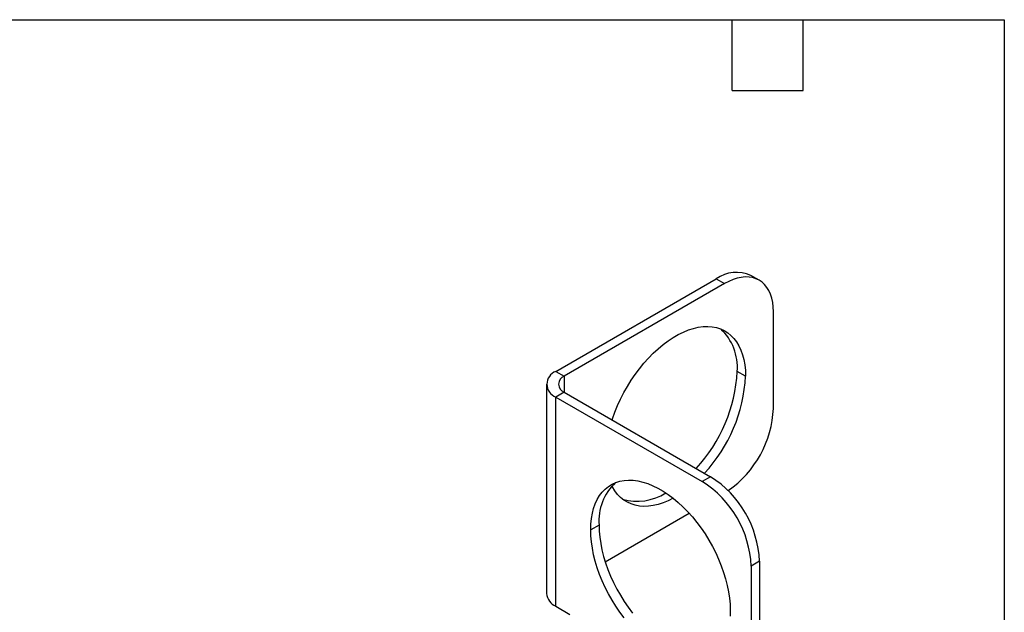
# Model space of a CAD drawing. Header units: millimetres. Extents: x 6 to 273, y 6 to 210.
# Tile 16 of 16: x 167 to 273, y 146 to 210. Entities that reach past the tile are written whole.
import ezdxf

# ---------------------------------------------------------------- set-up
doc = ezdxf.new("R2010")
doc.units = ezdxf.units.MM
doc.layers.add('TEXT', color=140, linetype='Continuous', lineweight=25)

msp = doc.modelspace()

# ---------------------------------------------------------------- linework, layer by layer
for p, q in [((224.940087, 171.787547), (242.152245, 181.723914)), ((242.152245, 181.723914), (243.046678, 181.207568)), ((246.750544, 181.574341), (245.85611, 182.090686)), ((243.046678, 181.207568), (225.834521, 171.271201)), ((248.285161, 167.812405), (248.285161, 178.182474)), ((224.940087, 171.787547), (225.834521, 171.271201)), ((225.834521, 171.271201), (225.834521, 169.543138)), ((245.291742, 171.269376), (244.397309, 171.785721)), ((223.949643, 170.407169), (223.949643, 147.938688)), ((225.834521, 169.543138), (224.940087, 169.026792)), ((224.940087, 146.558311), (224.940087, 169.026792)), ((224.940087, 169.026792), (240.655535, 159.954457)), ((225.834521, 169.543138), (241.549969, 160.470802)), ((241.549969, 160.470802), (240.655535, 159.954457)), ((230.239351, 151.345575), (239.246191, 156.545112)), ((229.576294, 155.284645), (228.68186, 154.768299)), ((246.788452, 151.397484), (245.894018, 150.881139)), ((246.788452, 151.397484), (246.788452, 109.917211)), ((245.894018, 150.881139), (245.894018, 109.400865)), ((224.940087, 146.558311), (226.436796, 145.694279))]:
    msp.add_line(p, q)
at = {"flags": 128}
for points in [[(248.285161, 178.182474), (248.265227, 178.698189), (248.205577, 179.186964), (248.106664, 179.645079), (247.969242, 180.069048), (247.794356, 180.455643), (247.583337, 180.801923), (247.337792, 181.105252), (247.059589, 181.363321), (246.750845, 181.574167), (246.41391, 181.736185), (246.051348, 181.848141), (245.66592, 181.909184), (245.260557, 181.91885), (244.838345, 181.877064), (244.402497, 181.784144), (243.956331, 181.640799), (243.503242, 181.448118), (243.046678, 181.207568)], [(230.987744, 166.568245), (231.032231, 166.705573), (231.282173, 167.411237), (231.566934, 168.114437), (231.884994, 168.811419), (232.234658, 169.498466), (232.614059, 170.171912), (233.021172, 170.828163), (233.453827, 171.463718), (233.909714, 172.075186), (234.386401, 172.659305), (234.881345, 173.212959), (235.391905, 173.733192), (235.915357, 174.21723), (236.448908, 174.66249), (236.989711, 175.066597), (237.534881, 175.427393), (238.08151, 175.742955), (238.62668, 176.011599), (239.167483, 176.231891), (239.701034, 176.402655), (240.224486, 176.522982), (240.735046, 176.592228), (241.22999, 176.610025), (241.706677, 176.576277), (242.162564, 176.491165), (242.595218, 176.355142), (243.002332, 176.168934), (243.381733, 175.933535), (243.731396, 175.650202), (244.049457, 175.320444), (244.334218, 174.946022), (244.58416, 174.528934), (244.797949, 174.071405), (244.974444, 173.575876), (245.112705, 173.044991), (245.211993, 172.481582), (245.271778, 171.888656), (245.291742, 171.269376)], [(228.68186, 154.768299), (228.701824, 155.38758), (228.76161, 155.980506), (228.860898, 156.543915), (228.999158, 157.0748), (229.175654, 157.570329), (229.389443, 158.027858), (229.639385, 158.444946), (229.924146, 158.819368), (230.242206, 159.149125), (230.59187, 159.432459), (230.971271, 159.667858), (231.378384, 159.854065), (231.811039, 159.990088), (232.266926, 160.075201), (232.743613, 160.108948), (233.238557, 160.091152), (233.749117, 160.021905), (234.272568, 159.901579), (234.806119, 159.730814), (235.346923, 159.510522), (235.892093, 159.241879), (236.438721, 158.926317), (236.983892, 158.56552), (237.524695, 158.161414), (238.058246, 157.716154), (238.581698, 157.232116), (239.092258, 156.711882), (239.587202, 156.158229), (240.063889, 155.57411), (240.519776, 154.962641), (240.95243, 154.327086), (241.359544, 153.670835), (241.738945, 152.99739), (242.088608, 152.310343), (242.406669, 151.61336), (242.69143, 150.910161), (242.941371, 150.204496), (243.15516, 149.500132), (243.331656, 148.800825), (243.469917, 148.110308), (243.569205, 147.432263), (243.62899, 146.77031), (243.648954, 146.12798)], [(237.53328, 158.15462), (236.989711, 157.886833), (236.448908, 157.666542), (235.915357, 157.495777), (235.391905, 157.37545), (234.881345, 157.306204), (234.386401, 157.288407), (233.909714, 157.322155), (233.453827, 157.407268), (233.021172, 157.54329), (232.614059, 157.729498), (232.234658, 157.964897), (231.884994, 158.248231), (231.566934, 158.577988), (231.282173, 158.95241), (231.032231, 159.369498), (230.966197, 159.498647)], [(229.576294, 155.284645), (229.596258, 154.642314), (229.656043, 153.980361), (229.755331, 153.302317), (229.893592, 152.6118), (230.070087, 151.912493), (230.283876, 151.208129), (230.533818, 150.502464), (230.818579, 149.799265), (231.13664, 149.102282), (231.486303, 148.415235), (231.865704, 147.74179), (232.272818, 147.085539), (232.705472, 146.449983), (233.161359, 145.838515)], [(232.266926, 145.32217), (231.811039, 145.933638), (231.378384, 146.569193), (230.971271, 147.225444), (230.59187, 147.89889), (230.242206, 148.585937), (229.924146, 149.282919), (229.639385, 149.986119), (229.389443, 150.691783), (229.175654, 151.396148), (228.999158, 152.095454), (228.860898, 152.785972), (228.76161, 153.464016), (228.701824, 154.125969), (228.68186, 154.768299)], [(243.648954, 146.12798), (243.62899, 145.5087)]]:
    msp.add_lwpolyline(points, dxfattribs=at)
for centre, radius, start, end in [((244.325786, 178.659523), 3.756964, 65.96277268, 125.34768575), ((238.793655, 172.234273), 5.621577, 355.42344578, 46.92014522), ((225.463986, 170.407169), 1.476453, 110.7834208, 249.2165792), ((226.171611, 170.407169), 0.927459, 111.31255189, 248.68744811), ((227.945359, 172.600108), 16.472093, 317.01195255, 357.16611798), ((228.839793, 172.083763), 16.472093, 317.01195255, 357.16611798), ((236.857419, 168.339818), 11.439906, 305.0882249, 357.35756428), ((235.179947, 155.733196), 5.621577, 133.07985478, 184.57655422), ((234.564013, 150.388636), 11.340704, 2.4890161, 57.51098404), ((235.458447, 150.904982), 11.340704, 2.4890161, 57.51098404), ((233.701928, 163.490957), 5.65161, 253.41417956, 302.58467406), ((225.649278, 148.112686), 1.708518, 185.84520265, 245.47493831)]:
    msp.add_arc(centre, radius, start, end)
at = {"layer": 'TEXT'}
for p, q in [((6.35, 209.55), (273.05, 209.55)), ((243.84, 201.93), (243.84, 209.55)), ((251.46, 201.93), (251.46, 209.55)), ((273.05, 209.55), (273.05, 6.35)), ((243.84, 201.93), (251.46, 201.93))]:
    msp.add_line(p, q, dxfattribs=at)

doc.saveas('drawing.dxf')
